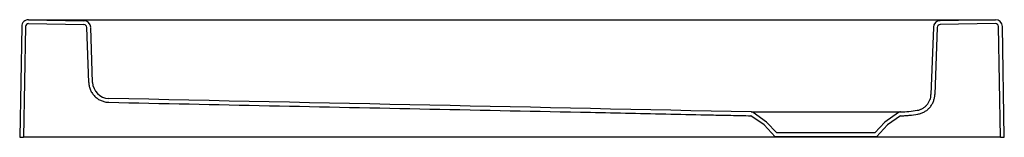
# Model space of a CAD drawing. Header units: millimetres. Extents: x 5251.59 to 5252.59, y 3033.91 to 3034.03.
import ezdxf

# ---------------------------------------------------------------- set-up
doc = ezdxf.new("R2010")
doc.units = ezdxf.units.MM
doc.layers.add('SANINDUSA', color=3, linetype='Continuous')

msp = doc.modelspace()

# ---------------------------------------------------------------- linework, layer by layer
at = {"layer": 'SANINDUSA'}
for p, q in [((5251.5982, 3034.0287), (5251.6546, 3034.0277)), ((5251.5982, 3034.0287), (5252.5842, 3034.0287)), ((5252.5842, 3034.0287), (5252.5278, 3034.0277)), ((5251.5911, 3034.0218), (5251.5891, 3033.9088)), ((5251.595, 3034.0217), (5251.593, 3033.9088)), ((5251.5981, 3034.0248), (5251.6545, 3034.0238)), ((5251.6595, 3033.9647), (5251.6576, 3034.0208)), ((5251.6634, 3033.9648), (5251.6615, 3034.0209)), ((5252.5209, 3034.0209), (5252.5185, 3033.9524)), ((5252.5248, 3034.0208), (5252.5224, 3033.9523)), ((5252.5842, 3034.0248), (5252.5278, 3034.0238)), ((5252.5894, 3033.9088), (5252.5874, 3034.0217)), ((5252.5933, 3033.9088), (5252.5913, 3034.0218)), ((5252.3483, 3033.9214), (5252.3349, 3033.9308)), ((5252.3509, 3033.9244), (5252.3372, 3033.934)), ((5252.4852, 3033.934), (5252.4715, 3033.9244)), ((5252.4874, 3033.9308), (5252.4741, 3033.9214)), ((5252.3595, 3033.9094), (5252.3483, 3033.9214)), ((5252.3612, 3033.9133), (5252.3509, 3033.9244)), ((5252.4715, 3033.9244), (5252.4612, 3033.9133)), ((5252.4741, 3033.9214), (5252.4629, 3033.9094)), ((5251.5891, 3033.9088), (5251.593, 3033.9088)), ((5251.5941, 3033.9088), (5251.593, 3033.9088)), ((5252.5883, 3033.9088), (5251.5941, 3033.9088)), ((5252.4629, 3033.9094), (5252.3595, 3033.9094)), ((5252.4612, 3033.9133), (5252.3612, 3033.9133)), ((5252.5894, 3033.9088), (5252.5883, 3033.9088)), ((5252.5894, 3033.9088), (5252.5933, 3033.9088))]:
    msp.add_line(p, q, dxfattribs=at)
for centre, radius, start, end in [((5251.5981, 3034.0217), 0.007, 89, 179), ((5251.6545, 3034.0207), 0.007, 2, 89), ((5252.5279, 3034.0207), 0.007, 91, 178), ((5252.5843, 3034.0217), 0.007, 1, 91), ((5251.5981, 3034.0217), 0.0031, 89, 179), ((5251.6545, 3034.0207), 0.0031, 2, 89), ((5252.5279, 3034.0207), 0.0031, 91, 178), ((5252.5843, 3034.0217), 0.0031, 1, 91), ((5251.6804, 3033.9654), 0.017, 182.0002, 268.7999), ((-6704.7933, -567780.5738), 570939.7306, 88.79997301, 88.800038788), ((5252.3349, 3033.9307), 0.0001, 55, 88.8102), ((5252.4862, 3034.0388), 0.1041, 270.6601, 280.1243)]:
    msp.add_arc(centre, radius, start, end, dxfattribs=at)
for points, knots in [([(5251.6595, 3033.9647), (5251.6596, 3033.9634), (5251.6597, 3033.962), (5251.6602, 3033.9601), (5251.6603, 3033.9595), (5251.6608, 3033.9582), (5251.661, 3033.9576), (5251.6618, 3033.9558), (5251.6624, 3033.9547), (5251.6636, 3033.953), (5251.664, 3033.9525), (5251.6648, 3033.9515), (5251.6653, 3033.951), (5251.6667, 3033.9496), (5251.6677, 3033.9488), (5251.6693, 3033.9477), (5251.6699, 3033.9473), (5251.6711, 3033.9467), (5251.6717, 3033.9464), (5251.6735, 3033.9457), (5251.6747, 3033.9453), (5251.6767, 3033.9448), (5251.6773, 3033.9447), (5251.6786, 3033.9446), (5251.6793, 3033.9445), (5251.68, 3033.9445)], [0, 0, 0, 0, 0.125, 0.125, 0.1875, 0.1875, 0.25, 0.25, 0.375, 0.375, 0.4375, 0.4375, 0.5, 0.5, 0.625, 0.625, 0.6875, 0.6875, 0.75, 0.75, 0.875, 0.875, 0.9375, 0.9375, 1, 1, 1, 1]), ([(5252.5045, 3033.9363), (5252.5055, 3033.9365), (5252.5064, 3033.9367), (5252.5082, 3033.9374), (5252.5091, 3033.9378), (5252.5108, 3033.9387), (5252.5116, 3033.9393), (5252.513, 3033.9405), (5252.5137, 3033.9412), (5252.515, 3033.9426), (5252.5156, 3033.9434), (5252.5163, 3033.9446), (5252.5165, 3033.9451), (5252.517, 3033.9459), (5252.5172, 3033.9464), (5252.5177, 3033.9477), (5252.518, 3033.9486), (5252.5184, 3033.9505), (5252.5185, 3033.9515), (5252.5185, 3033.9524)], [0, 0, 0, 0, 0.125, 0.125, 0.25, 0.25, 0.375, 0.375, 0.5, 0.5, 0.625, 0.625, 0.6875, 0.6875, 0.75, 0.75, 0.875, 0.875, 1, 1, 1, 1]), ([(5252.5052, 3033.9325), (5252.5064, 3033.9327), (5252.5075, 3033.933), (5252.5097, 3033.9338), (5252.5108, 3033.9343), (5252.5129, 3033.9354), (5252.5139, 3033.9361), (5252.5157, 3033.9376), (5252.5165, 3033.9384), (5252.5181, 3033.9402), (5252.5188, 3033.9412), (5252.5197, 3033.9427), (5252.52, 3033.9432), (5252.5205, 3033.9443), (5252.5208, 3033.9448), (5252.5214, 3033.9465), (5252.5217, 3033.9476), (5252.5222, 3033.9499), (5252.5224, 3033.9511), (5252.5224, 3033.9523)], [0, 0, 0, 0, 0.125, 0.125, 0.25, 0.25, 0.375, 0.375, 0.5, 0.5, 0.625, 0.625, 0.6875, 0.6875, 0.75, 0.75, 0.875, 0.875, 1, 1, 1, 1]), ([(5251.68, 3033.9445), (5251.7891, 3033.9422), (5251.8983, 3033.9399), (5252.062, 3033.9365), (5252.1166, 3033.9354), (5252.1984, 3033.9337), (5252.2257, 3033.9331), (5252.2667, 3033.9322), (5252.2803, 3033.9319), (5252.3008, 3033.9315), (5252.3076, 3033.9314), (5252.3212, 3033.9311), (5252.3281, 3033.9309), (5252.3349, 3033.9308)], [0, 0, 0, 0, 0.5, 0.5, 0.75, 0.75, 0.875, 0.875, 0.9375, 0.9375, 0.96875, 0.96875, 1, 1, 1, 1]), ([(5252.335, 3033.9347), (5252.335, 3033.9347), (5252.3351, 3033.9347), (5252.3356, 3033.9347), (5252.3365, 3033.9347), (5252.3379, 3033.9347), (5252.3398, 3033.9347), (5252.3423, 3033.9347), (5252.3453, 3033.9347), (5252.3489, 3033.9347), (5252.3528, 3033.9347), (5252.3571, 3033.9347), (5252.3618, 3033.9347), (5252.3669, 3033.9347), (5252.3723, 3033.9347), (5252.3779, 3033.9347), (5252.3839, 3033.9347), (5252.39, 3033.9347), (5252.3962, 3033.9347), (5252.4025, 3033.9347), (5252.409, 3033.9347), (5252.4155, 3033.9347), (5252.4218, 3033.9347), (5252.4281, 3033.9347), (5252.4344, 3033.9347), (5252.4404, 3033.9347), (5252.4463, 3033.9347), (5252.4518, 3033.9347), (5252.4572, 3033.9347), (5252.4622, 3033.9347), (5252.4667, 3033.9347), (5252.4709, 3033.9347), (5252.4748, 3033.9347), (5252.4781, 3033.9347), (5252.4809, 3033.9347), (5252.4833, 3033.9347), (5252.4852, 3033.9347), (5252.4864, 3033.9347), (5252.4871, 3033.9347), (5252.4872, 3033.9347), (5252.4872, 3033.9347)], [0, 0, 0, 0, 0.0222879, 0.0445759, 0.067302, 0.090028, 0.1168992, 0.1437703, 0.1714208, 0.1990712, 0.2259459, 0.2528205, 0.2804745, 0.3081285, 0.3349952, 0.361862, 0.3895074, 0.4171527, 0.4440442, 0.4709356, 0.4986089, 0.5262823, 0.5531689, 0.5800556, 0.6077229, 0.6353902, 0.6623088, 0.6892273, 0.7169326, 0.7446378, 0.7715564, 0.7984749, 0.8261819, 0.853889, 0.8808422, 0.9077955, 0.935534, 0.9632727, 0.9895642, 1, 1, 1, 1]), ([(5252.3372, 3033.934), (5252.3369, 3033.9342), (5252.3365, 3033.9344), (5252.3357, 3033.9346), (5252.3354, 3033.9347), (5252.335, 3033.9347)], [0, 0, 0, 0, 0.5, 0.5, 1, 1, 1, 1]), ([(5252.4874, 3033.9347), (5252.487, 3033.9347), (5252.4866, 3033.9346), (5252.4858, 3033.9344), (5252.4855, 3033.9342), (5252.4852, 3033.934)], [0, 0, 0, 0, 0.5, 0.5, 1, 1, 1, 1]), ([(5252.4875, 3033.9308), (5252.4889, 3033.9308), (5252.4904, 3033.9308), (5252.4934, 3033.931), (5252.4948, 3033.9311), (5252.4993, 3033.9315), (5252.5022, 3033.9319), (5252.5052, 3033.9325)], [0, 0, 0, 0, 0.25, 0.25, 0.5, 0.5, 1, 1, 1, 1])]:
    msp.add_open_spline(points, degree=3, knots=knots, dxfattribs=at)

doc.saveas('drawing.dxf')
